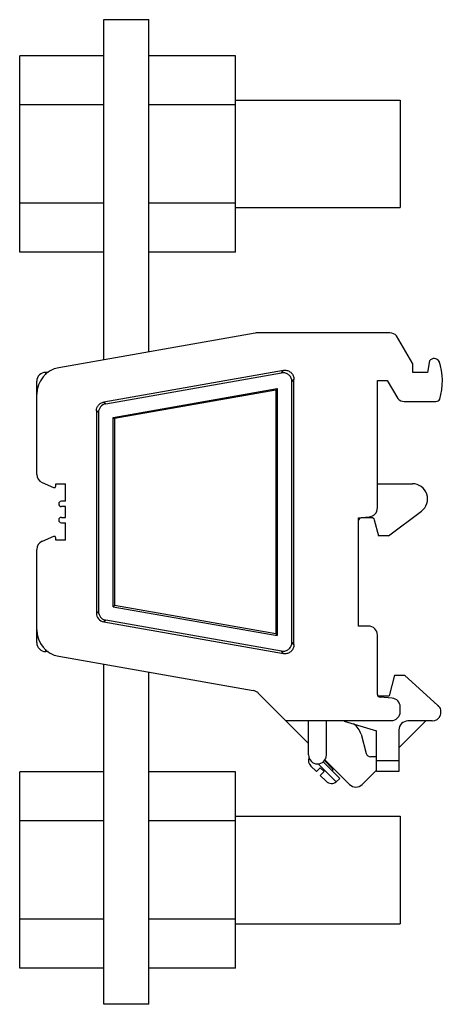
# Model space of a CAD drawing. Header units: millimetres. Extents: x 24 to 71, y 11 to 121.
import ezdxf

# ---------------------------------------------------------------- set-up
doc = ezdxf.new("R2010")
doc.units = ezdxf.units.MM
doc.header["$LTSCALE"] = 8.589725
doc.layers.get('0').update_dxf_attribs({"linetype": 'CONTINUOUS'})

msp = doc.modelspace()

# ---------------------------------------------------------------- linework, layer by layer
at = {"color": 7}
for p, q in [((33.21, 82.89), (33.21, 120.89)), ((33.21, 120.89), (38.21, 120.89)), ((38.21, 83.77), (38.21, 120.89)), ((23.81, 94.92), (23.81, 116.86)), ((33.21, 116.86), (23.81, 116.86)), ((47.91, 116.86), (38.21, 116.86)), ((47.91, 94.92), (47.91, 116.86)), ((33.21, 111.37), (23.81, 111.37)), ((47.91, 111.37), (38.21, 111.37)), ((47.91, 111.89), (66.31, 111.89)), ((66.31, 111.89), (66.31, 99.89)), ((33.21, 100.4), (23.81, 100.4)), ((47.91, 100.4), (38.21, 100.4)), ((47.91, 99.89), (66.31, 99.89)), ((33.21, 94.92), (23.81, 94.92)), ((47.91, 94.92), (38.21, 94.92)), ((50.12, 85.87), (28.18, 82)), ((65.16, 85.89), (50.29, 85.89)), ((67.71, 82.44), (65.9, 85.57)), ((69.58, 82.76), (69.36, 81.49)), ((26.71, 81.21), (26.71, 81.49)), ((26.99, 81.49), (26.71, 81.49)), ((53.26, 81.71), (33.2, 78.17)), ((33.43, 77.98), (53.04, 81.43)), ((53.04, 81.43), (53.26, 81.71)), ((67.71, 81.49), (67.71, 82.44)), ((69.36, 81.49), (67.71, 81.49)), ((25.71, 70.09), (25.71, 80.49)), ((54.43, 80.72), (54.21, 80.45)), ((54.21, 51.32), (54.21, 80.45)), ((54.43, 51.05), (54.43, 80.72)), ((63.76, 66.34), (63.76, 80.59)), ((63.76, 80.59), (64.86, 80.59)), ((64.86, 80.59), (66.03, 78.56)), ((34.24, 76.46), (52.57, 79.7)), ((52.41, 79.49), (34.41, 76.32)), ((52.57, 79.7), (52.41, 79.49)), ((52.41, 79.49), (52.41, 52.28)), ((52.57, 79.7), (52.57, 52.08)), ((33.2, 78.17), (33.43, 77.98)), ((66.76, 78.24), (70.29, 78.24)), ((32.38, 77.19), (32.38, 54.59)), ((32.61, 77), (32.38, 77.19)), ((32.61, 77), (32.61, 54.78)), ((34.24, 55.31), (34.24, 76.46)), ((34.24, 76.46), (34.41, 76.32)), ((34.41, 76.32), (34.41, 55.45)), ((26.31, 69.17), (27.59, 68.63)), ((27.83, 68.78), (27.83, 69.04)), ((27.83, 69.04), (28.91, 69.04)), ((28.91, 67.09), (28.91, 69.04)), ((63.76, 69.04), (67.66, 69.04)), ((28.91, 67.09), (28.46, 67.09)), ((28.91, 66.49), (28.46, 66.49)), ((28.91, 65.29), (28.91, 66.49)), ((28.46, 65.29), (28.91, 65.29)), ((61.66, 65.24), (62.84, 65.34)), ((61.66, 53.14), (61.66, 65.24)), ((63.13, 65.24), (61.96, 65.24)), ((63.41, 65.01), (63.89, 63.24)), ((64.99, 63.24), (68.67, 65.97)), ((28.46, 64.69), (28.91, 64.69)), ((28.91, 62.74), (28.91, 64.69)), ((27.59, 63.15), (26.31, 62.61)), ((27.83, 62.74), (27.83, 62.99)), ((28.91, 62.74), (27.83, 62.74)), ((64.99, 63.24), (63.89, 63.24)), ((25.71, 51.29), (25.71, 61.69)), ((34.41, 55.45), (34.24, 55.31)), ((34.24, 55.31), (52.57, 52.08)), ((52.41, 52.28), (34.41, 55.45)), ((32.38, 54.59), (32.61, 54.78)), ((33.43, 53.8), (33.2, 53.61)), ((33.2, 53.61), (53.26, 50.07)), ((53.04, 50.34), (33.43, 53.8)), ((62.76, 53.14), (61.66, 53.14)), ((52.41, 52.28), (52.57, 52.08)), ((63.76, 45.51), (63.76, 52.14)), ((54.21, 51.32), (54.43, 51.05)), ((26.71, 50.29), (26.71, 50.57)), ((26.99, 50.29), (26.71, 50.29)), ((28.18, 49.77), (49.89, 45.94)), ((53.26, 50.07), (53.04, 50.34)), ((33.21, 10.89), (33.21, 48.88)), ((38.21, 10.89), (38.21, 48)), ((65.67, 47.64), (65.06, 45.34)), ((65.67, 47.64), (66.77, 47.64)), ((70.52, 44.28), (66.77, 47.64)), ((50.43, 45.66), (56.06, 40.04)), ((63.83, 45.34), (65.06, 45.34)), ((65.39, 45.09), (64.08, 45.21)), ((66.31, 43.59), (66.31, 44.1)), ((53.51, 42.59), (65.31, 42.59)), ((56.06, 38.74), (56.06, 42.59)), ((58.06, 38.74), (58.06, 42.59)), ((60.06, 42.54), (58.06, 42.54)), ((60.05, 42.52), (63.66, 41.45)), ((60.06, 42.54), (60.06, 42.59)), ((66.16, 39.54), (69.16, 42.54)), ((69.86, 42.54), (67.16, 42.54)), ((61.93, 41.05), (62.51, 38.91)), ((63.66, 36.89), (63.66, 41.45)), ((66.16, 41.54), (66.16, 36.89)), ((63.66, 38.54), (62.99, 38.54)), ((56.95, 36.88), (56.3, 37.53)), ((59.16, 35.76), (57.15, 37.77)), ((57.69, 37.98), (59.57, 36.1)), ((58.79, 37.16), (57.83, 38.12)), ((57.88, 38.21), (60.65, 35.44)), ((66.16, 38.08), (63.66, 38.08)), ((33.21, 36.86), (23.81, 36.86)), ((23.81, 14.92), (23.81, 36.86)), ((47.91, 36.86), (38.21, 36.86)), ((47.91, 14.92), (47.91, 36.86)), ((57.37, 37.3), (56.95, 36.88)), ((57.8, 36.88), (57.37, 37.3)), ((57.37, 36.45), (57.8, 36.88)), ((58.02, 35.81), (57.37, 36.45)), ((58.86, 37.23), (58.79, 37.16)), ((62.06, 35.44), (63.66, 37.04)), ((66.16, 36.89), (63.66, 36.89)), ((59.16, 35.76), (59.57, 36.1)), ((33.21, 31.37), (23.81, 31.37)), ((47.91, 31.37), (38.21, 31.37)), ((47.91, 31.89), (66.31, 31.89)), ((66.31, 31.89), (66.31, 19.89)), ((33.21, 20.4), (23.81, 20.4)), ((47.91, 20.4), (38.21, 20.4)), ((47.91, 19.89), (66.31, 19.89)), ((33.21, 14.92), (23.81, 14.92)), ((47.91, 14.92), (38.21, 14.92)), ((38.21, 10.89), (33.21, 10.89))]:
    msp.add_line(p, q, dxfattribs=at)
for centre, radius, start, end in [((50.29, 84.89), 1, 90, 100), ((65.16, 84.89), 1, 42.8386, 90), ((70.1, 82.4), 0.633, 29.7856, 145.3042), ((63.81, 80.49), 7.2, 343.9602, 18.0533), ((28.71, 79.05), 3, 100, 180), ((26.71, 80.49), 1, 90, 180), ((66.76, 79.24), 1, 222.8386, 270), ((70.29, 78.74), 0.5, 270, 331.393), ((33.6, 77), 0.995, 99.8842, 180.0442), ((26.71, 70.09), 1, 180, 247), ((27.66, 68.78), 0.17, 246.9927, 360), ((67.66, 67.34), 1.7, 306.6393, 90), ((28.46, 66.79), 0.3, 90, 179.9436), ((62.76, 66.34), 1, 275, 360), ((28.46, 64.99), 0.3, 180.0564, 270), ((61.96, 64.94), 0.3, 90, 180), ((63.13, 64.94), 0.3, 15, 90), ((27.66, 62.99), 0.17, 0, 113.0073), ((26.71, 61.69), 1, 113, 180), ((33.37, 54.59), 0.995, 179.9558, 260.1158), ((62.76, 52.14), 1, 0, 90), ((28.71, 52.72), 3, 180, 260), ((26.71, 51.29), 1, 180, 270), ((49.72, 44.96), 1, 45, 80), ((64.06, 45.51), 0.3, 180, 274.7777), ((65.31, 44.1), 1, 0, 85), ((69.86, 43.54), 1, 270, 48.188), ((65.31, 43.59), 1, 270, 360), ((60, 40.54), 2, 15, 57.0523), ((67.16, 41.54), 1, 90, 180), ((57.06, 38.74), 1, 180, 360), ((62.99, 39.04), 0.5, 195, 270), ((56.9, 38.12), 0.84, 159.3576, 225), ((58.93, 37.02), 0.2, 135, 225), ((58.62, 36.4), 0.84, 225, 310), ((61.36, 36.15), 1, 225, 315)]:
    msp.add_arc(centre, radius, start, end, dxfattribs=at)
for centre, start_param, end_param in [((28.46, 66.79), -4.711404, -3.141593), ((28.46, 64.99), 0, 1.569811)]:
    msp.add_ellipse(centre, major_axis=(0, 0.3), ratio=0.999998, start_param=start_param, end_param=end_param, dxfattribs=at)
for points in [[(53.21, 81.45), (53.15, 81.45), (53.09, 81.44), (53.04, 81.43)], [(53.26, 81.71), (53.32, 81.72), (53.38, 81.72), (53.44, 81.72)], [(53.04, 50.34), (53.09, 50.33), (53.15, 50.33), (53.21, 50.33)], [(53.44, 50.05), (53.38, 50.05), (53.32, 50.06), (53.26, 50.07)]]:
    msp.add_open_spline(points, degree=3, dxfattribs=at)
for points, knots in [([(54.21, 80.45), (54.21, 80.58), (54.15, 80.84), (53.93, 81.18), (53.6, 81.4), (53.34, 81.45), (53.21, 81.45)], [0, 0, 0, 0, 0.250056, 0.500001, 0.749951, 1, 1, 1, 1]), ([(53.44, 81.72), (53.57, 81.72), (53.83, 81.67), (54.16, 81.45), (54.38, 81.12), (54.43, 80.85), (54.43, 80.72)], [0, 0, 0, 0, 0.250051, 0.500018, 0.74995, 1, 1, 1, 1]), ([(32.38, 77.19), (32.38, 77.3), (32.42, 77.53), (32.59, 77.84), (32.87, 78.07), (33.09, 78.15), (33.2, 78.17)], [0, 0, 0, 0, 0.250019, 0.500036, 0.750027, 1, 1, 1, 1]), ([(32.61, 54.78), (32.61, 54.66), (32.65, 54.43), (32.82, 54.13), (33.09, 53.9), (33.32, 53.82), (33.43, 53.8)], [0, 0, 0, 0, 0.250028, 0.500039, 0.750021, 1, 1, 1, 1]), ([(53.21, 50.33), (53.34, 50.33), (53.6, 50.38), (53.93, 50.6), (54.15, 50.93), (54.21, 51.19), (54.21, 51.32)], [0, 0, 0, 0, 0.250039, 0.499988, 0.749937, 1, 1, 1, 1]), ([(54.43, 51.05), (54.43, 50.92), (54.38, 50.66), (54.16, 50.33), (53.83, 50.1), (53.57, 50.05), (53.44, 50.05)], [0, 0, 0, 0, 0.250056, 0.500001, 0.749951, 1, 1, 1, 1])]:
    msp.add_open_spline(points, degree=3, knots=knots, dxfattribs=at)

doc.saveas('drawing.dxf')
